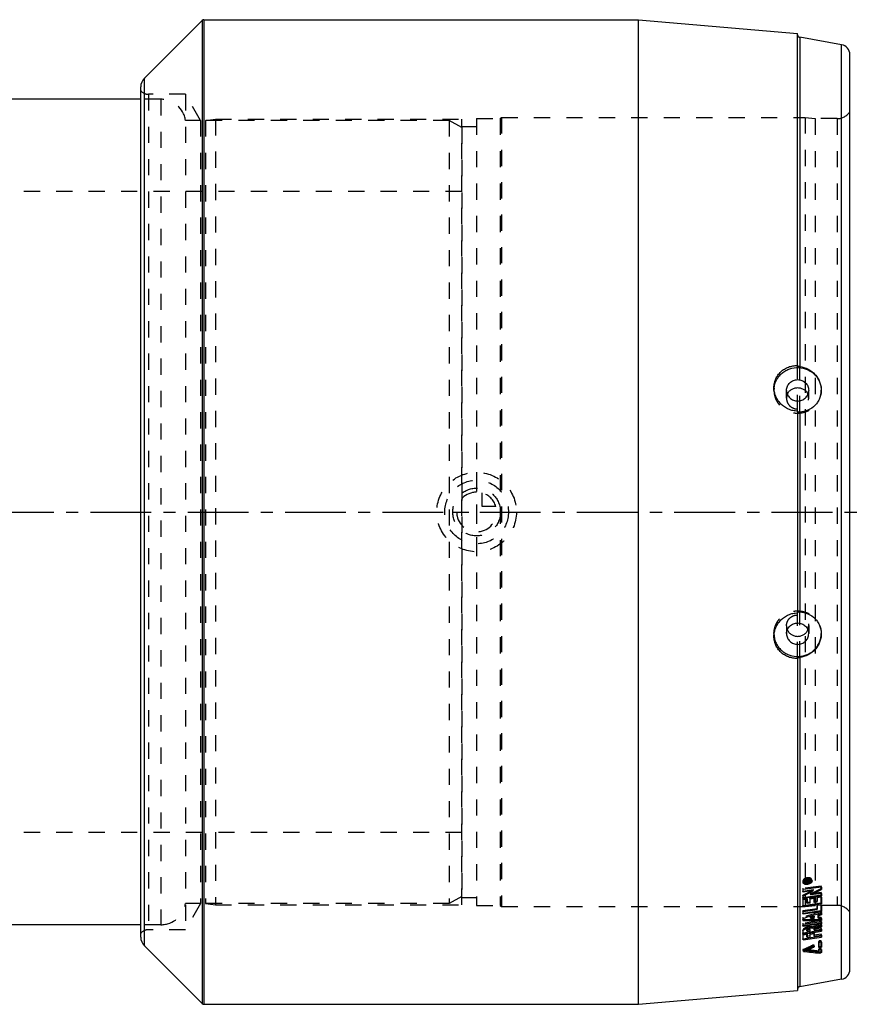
# Model space of a CAD drawing. Header units: millimetres. Extents: x 32 to 968, y 230 to 774.
# Tile 3 of 3: x 629 to 968, y 230 to 626. Entities that reach past the tile are written whole.
import ezdxf

# ---------------------------------------------------------------- set-up
doc = ezdxf.new("R2010")
doc.units = ezdxf.units.MM
doc.header["$LTSCALE"] = 65.185185
doc.linetypes.add('CENTER', pattern=[0.6, 0.375, -0.075, 0.075, -0.075])
doc.linetypes.add('HIDDEN', pattern=[0.2, 0.1, -0.1])
for name, color, linetype in [('FASEN', 7, 'CONTINUOUS'), ('KOERPER', 7, 'CONTINUOUS'), ('KONST.EL_MIT_GEO', 7, 'CONTINUOUS'), ('KURVEN', 7, 'CONTINUOUS'), ('L1', 7, 'CONTINUOUS')]:
    doc.layers.add(name, color=color, linetype=linetype)

msp = doc.modelspace()

# ---------------------------------------------------------------- linework, layer by layer
at = {"layer": 'FASEN', "color": 8, "linetype": 'HIDDEN'}
for p, q in [((807, 583.11), (802, 586)), ((802, 586), (802, 271)), ((807, 583.11), (807, 273.89)), ((807, 273.89), (802, 271))]:
    msp.add_line(p, q, dxfattribs=at)
at = {"layer": 'KOERPER', "color": 7, "linetype": 'Continuous'}
for p, q in [((678, 594.5), (620, 594.5)), ((678, 262.5), (322, 262.5))]:
    msp.add_line(p, q, dxfattribs=at)
at = {"layer": 'KOERPER', "color": 8, "linetype": 'HIDDEN'}
for p, q in [((686.11, 594.5), (678, 594.5)), ((686.11, 262.5), (678, 262.5))]:
    msp.add_line(p, q, dxfattribs=at)
at = {"layer": 'KONST.EL_MIT_GEO', "color": 7, "linetype": 'Continuous'}
for p, q in [((702.71, 626.21), (679.46, 602.96)), ((702.71, 626.21), (702.71, 230.79)), ((703.41, 626.5), (878, 626.5)), ((703.41, 626.5), (703.41, 230.5)), ((878, 626.5), (942, 620.9)), ((878, 230.5), (878, 626.5)), ((942, 487.28), (942, 620.9)), ((959.69, 616.44), (942.83, 619.41)), ((942.83, 619.41), (942.83, 486.99)), ((959.69, 240.56), (959.69, 616.44)), ((963, 244.5), (963, 612.5)), ((679.46, 254.04), (679.46, 602.96)), ((678, 257.57), (678, 599.43)), ((942, 469.06), (942, 387.94)), ((942.83, 468.71), (942.83, 388.29)), ((942, 369.72), (942, 236.1)), ((942.83, 370.01), (942.83, 237.59)), ((951.56, 277.67), (944.17, 276.64)), ((944.52, 279.93), (944.6, 279.54)), ((946.96, 279.72), (945.01, 279.45)), ((945.01, 279.45), (945.01, 279.72)), ((945.07, 279.85), (945.24, 279.88)), ((945.29, 279.67), (945.22, 279.97)), ((945.29, 279.76), (945.24, 279.98)), ((945.29, 279.76), (945.29, 279.67)), ((945.84, 279.74), (945.29, 279.67)), ((945.43, 279.86), (945.39, 280.03)), ((945.71, 280.08), (945.43, 280.04)), ((945.71, 279.9), (945.43, 279.86)), ((945.71, 279.9), (945.67, 280.07)), ((945.84, 279.84), (945.79, 280.08)), ((945.83, 279.96), (946.08, 279.99)), ((945.84, 279.74), (945.84, 279.83)), ((946.03, 280.03), (946.75, 280.23)), ((946.12, 279.78), (946.07, 280.03)), ((946.12, 279.87), (946.09, 280.04)), ((946.31, 279.92), (946.12, 279.87)), ((946.96, 279.9), (946.12, 279.78)), ((946.12, 279.87), (946.12, 279.78)), ((946.96, 280.1), (946.31, 279.92)), ((946.75, 280.23), (946.91, 280.27)), ((946.91, 280.27), (946.96, 280.28)), ((946.96, 280.1), (946.92, 280.28)), ((946.96, 279.72), (946.92, 279.89)), ((946.96, 280.28), (946.96, 280.1)), ((946.96, 279.9), (946.96, 279.72)), ((947.36, 280.16), (947.28, 280.54)), ((951.47, 277.05), (951.47, 277.66)), ((951.56, 277.67), (951.56, 276.66)), ((944.17, 275.62), (944.17, 276.64)), ((944.17, 276.02), (948.32, 276.61)), ((948.4, 276.21), (944.17, 275.62)), ((944.17, 273.45), (951.47, 274.5)), ((951.56, 274.1), (944.17, 273.04)), ((944.17, 273.04), (944.17, 274.03)), ((947.33, 274.48), (947.24, 274.87)), ((951.56, 275.08), (947.33, 274.48)), ((948.4, 276.21), (948.32, 276.61)), ((951.56, 273.61), (949.89, 273.37)), ((949.89, 271.61), (949.89, 273.37)), ((951.56, 276.66), (951.47, 277.05)), ((951.47, 274.5), (951.47, 275.07)), ((951.56, 274.1), (951.47, 274.5)), ((951.47, 271.32), (951.47, 273.6)), ((951.56, 275.08), (951.56, 274.1)), ((951.56, 273.61), (951.56, 270.91)), ((945.85, 272.79), (944.17, 272.55)), ((944.17, 269.83), (944.17, 272.55)), ((944.17, 270.25), (951.47, 271.32)), ((951.56, 270.91), (944.17, 269.83)), ((945.76, 271.42), (945.76, 272.77)), ((945.85, 271.02), (945.76, 271.42)), ((945.85, 272.79), (945.85, 271.02)), ((947.03, 271.19), (945.85, 271.02)), ((948.7, 273.04), (947.03, 272.8)), ((947.03, 271.19), (947.03, 272.8)), ((948.62, 271.84), (948.62, 273.02)), ((948.7, 271.43), (948.62, 271.84)), ((948.7, 273.04), (948.7, 271.43)), ((949.89, 271.61), (948.7, 271.43)), ((951.56, 270.44), (949.89, 270.2)), ((949.89, 268.51), (949.89, 270.2)), ((951.56, 270.91), (951.47, 271.32)), ((951.47, 268.28), (951.47, 270.43)), ((951.56, 270.44), (951.56, 267.86)), ((949.89, 268.51), (944.17, 267.66)), ((944.17, 267.19), (951.47, 268.28)), ((951.56, 267.86), (944.17, 266.75)), ((944.17, 266.75), (944.17, 267.66)), ((947.12, 265.52), (948.62, 266)), ((947.21, 265.09), (947.12, 265.52)), ((948.7, 265.57), (947.21, 265.09)), ((948.7, 265.57), (948.62, 266)), ((948.7, 265.07), (948.7, 265.57)), ((950.29, 266.53), (951.47, 266.91)), ((950.37, 266.11), (950.29, 266.53)), ((950.29, 265.47), (950.29, 266.53)), ((950.37, 265.05), (950.29, 265.47)), ((951.56, 266.49), (950.37, 266.11)), ((950.37, 266.11), (950.37, 265.05)), ((951.56, 267.86), (951.47, 268.28)), ((951.47, 266.91), (951.47, 267.39)), ((951.56, 266.49), (951.47, 266.91)), ((951.56, 267.41), (951.56, 266.49)), ((944.17, 264.23), (944.17, 265.04)), ((951.56, 263.72), (944.17, 262.59)), ((944.17, 262.2), (951.47, 263.33)), ((951.56, 262.9), (944.17, 261.76)), ((944.17, 261.76), (944.17, 262.59)), ((951.47, 264.57), (951.47, 265.03)), ((951.56, 264.14), (951.47, 264.57)), ((951.47, 263.33), (951.47, 263.71)), ((951.56, 262.9), (951.47, 263.33)), ((951.47, 262.04), (951.47, 262.46)), ((951.56, 261.6), (951.47, 262.04)), ((951.56, 265.03), (951.56, 264.14)), ((951.56, 263.72), (951.56, 262.9)), ((951.56, 262.49), (951.56, 261.6)), ((944.17, 259.22), (951.47, 260.36)), ((944.17, 258.77), (951.56, 259.93)), ((944.17, 258.77), (944.17, 259.77)), ((944.17, 258.38), (945.85, 258.65)), ((944.17, 256.38), (944.17, 258.38)), ((944.17, 256.84), (951.47, 258)), ((944.17, 256.38), (951.56, 257.56)), ((945.85, 260.03), (945.76, 260.46)), ((945.76, 260.25), (945.76, 260.46)), ((945.85, 259.81), (945.76, 260.25)), ((945.76, 257.83), (945.76, 258.63)), ((945.85, 257.39), (945.76, 257.83)), ((945.85, 260.03), (945.85, 259.81)), ((945.85, 259.81), (947.03, 260)), ((945.85, 258.65), (945.85, 257.39)), ((945.85, 257.39), (947.03, 257.57)), ((947.03, 260.24), (946.94, 260.67)), ((947.03, 260), (947.03, 260.21)), ((947.03, 258.7), (948.7, 258.97)), ((947.03, 257.57), (947.03, 258.7)), ((948.7, 260.53), (948.62, 260.96)), ((948.62, 260.69), (948.62, 260.96)), ((948.7, 260.26), (948.62, 260.69)), ((948.62, 258.28), (948.62, 258.95)), ((948.7, 257.84), (948.62, 258.28)), ((948.7, 260.26), (951.56, 260.7)), ((948.7, 260.53), (948.7, 260.26)), ((948.7, 258.97), (948.7, 257.84)), ((948.7, 257.84), (951.56, 258.29)), ((951.47, 260.36), (951.47, 260.69)), ((951.56, 259.93), (951.47, 260.36)), ((951.47, 258), (951.47, 258.28)), ((951.56, 257.56), (951.47, 258)), ((951.56, 260.7), (951.56, 259.93)), ((951.56, 258.29), (951.56, 257.56)), ((702.71, 230.79), (679.46, 254.04)), ((948.53, 253.52), (948.47, 253.83)), ((950.58, 253.38), (950.58, 255.32)), ((951.47, 253.99), (951.47, 255.58)), ((951.56, 253.54), (951.47, 253.99)), ((951.56, 255.48), (951.56, 255.49)), ((951.56, 255.48), (951.56, 253.54)), ((944.37, 251.81), (944.32, 252.08)), ((944.61, 252.22), (945.47, 252.12)), ((945.47, 252.14), (945.39, 252.57)), ((950.58, 251.55), (950.58, 252.27)), ((950.58, 251.56), (950.69, 251.55)), ((950.78, 251.1), (950.69, 251.55)), ((951.47, 251.82), (951.47, 252.52)), ((951.56, 251.36), (951.47, 251.82)), ((951.56, 252.43), (951.56, 252.44)), ((951.56, 252.43), (951.56, 251.36)), ((959.69, 240.56), (942.83, 237.59)), ((878, 230.5), (942, 236.1)), ((703.41, 230.5), (878, 230.5))]:
    msp.add_line(p, q, dxfattribs=at)
at = {"layer": 'KONST.EL_MIT_GEO', "color": 8, "linetype": 'HIDDEN'}
for p, q in [((696, 596.5), (681.12, 596.5)), ((681.12, 596.5), (681.12, 260.5)), ((686.11, 594.5), (686.11, 262.5)), ((696, 596.5), (696, 260.5)), ((702.06, 586), (696, 596.5)), ((704, 586), (708, 586.5)), ((708, 586.5), (807, 586.5)), ((708, 586.5), (708, 270.5)), ((807, 270.5), (807, 586.5)), ((813, 586.7), (822.5, 586.7)), ((813, 586.7), (813, 270.3)), ((822.5, 586.7), (823, 587.2)), ((822.5, 586.7), (822.5, 270.3)), ((823, 587.2), (945, 587.2)), ((823, 587.2), (823, 269.8)), ((945, 587.2), (949, 586.7)), ((945, 587.2), (945, 269.8)), ((957.92, 586.7), (949, 586.7)), ((949, 586.7), (949, 270.3)), ((957.92, 586.7), (957.92, 270.3)), ((702.06, 586), (696, 586)), ((702.06, 586), (702.06, 271)), ((802, 586), (704, 586)), ((704, 586), (704, 271)), ((807, 583.5), (813, 583.5)), ((807, 557.4), (592, 557.4)), ((942, 469.06), (942, 487.28)), ((942.83, 468.71), (942.83, 486.99)), ((932.5, 477.43), (932.5, 478.51)), ((937.55, 474.22), (937.55, 477.43)), ((946.45, 474.22), (946.45, 477.43)), ((951.5, 477.43), (951.5, 477.52)), ((942.83, 370.01), (942.83, 388.29)), ((942, 369.72), (942, 387.94)), ((937.55, 382.78), (937.55, 379.57)), ((946.45, 382.78), (946.45, 379.57)), ((932.5, 379.57), (932.5, 378.49)), ((951.5, 379.57), (951.5, 379.48)), ((807, 299.6), (193, 299.6)), ((951.47, 278.06), (944.09, 277.03)), ((944.1, 279.83), (944.19, 279.45)), ((945.01, 279.72), (944.92, 280.1)), ((944.92, 280.1), (944.92, 279.83)), ((944.92, 279.83), (945.07, 279.85)), ((945.01, 279.45), (944.92, 279.83)), ((945.24, 279.98), (945.2, 280.14)), ((945.2, 280.05), (945.2, 280.14)), ((945.76, 280.12), (945.2, 280.05)), ((945.22, 279.97), (945.2, 280.05)), ((945.24, 279.88), (945.83, 279.96)), ((945.62, 280.46), (945.34, 280.42)), ((945.43, 280.04), (945.34, 280.42)), ((945.34, 280.24), (945.62, 280.28)), ((945.39, 280.03), (945.34, 280.24)), ((945.71, 280.08), (945.62, 280.46)), ((945.67, 280.07), (945.62, 280.28)), ((945.79, 280.08), (945.76, 280.22)), ((945.76, 280.21), (945.76, 280.12)), ((945.84, 279.74), (945.76, 280.12)), ((945.84, 279.83), (945.84, 279.84)), ((946.87, 280.66), (945.94, 280.41)), ((946.03, 280.03), (945.94, 280.41)), ((946.04, 280.25), (946.87, 280.48)), ((946.87, 280.28), (946.04, 280.16)), ((946.09, 280.04), (946.04, 280.25)), ((946.04, 280.16), (946.04, 280.25)), ((946.07, 280.03), (946.04, 280.16)), ((946.08, 279.99), (946.87, 280.1)), ((946.96, 280.28), (946.87, 280.66)), ((946.87, 280.48), (946.87, 280.66)), ((946.92, 280.28), (946.87, 280.48)), ((946.96, 279.9), (946.87, 280.28)), ((946.87, 280.1), (946.87, 280.28)), ((946.92, 279.89), (946.87, 280.1)), ((947.78, 280.25), (947.69, 280.63)), ((951.56, 277.67), (951.47, 278.06)), ((951.47, 277.66), (951.47, 278.06)), ((807, 273.5), (813, 273.5)), ((944.17, 276.64), (944.09, 277.03)), ((944.09, 277.03), (944.09, 276.01)), ((944.09, 276.01), (944.17, 276.02)), ((944.17, 275.62), (944.09, 276.01)), ((944.17, 274.03), (944.09, 274.42)), ((944.09, 274.42), (944.09, 273.44)), ((944.09, 273.44), (944.17, 273.45)), ((944.17, 273.04), (944.09, 273.44)), ((948.62, 273.44), (946.94, 273.2)), ((951.47, 275.48), (947.24, 274.87)), ((948.7, 273.04), (948.62, 273.44)), ((948.62, 273.02), (948.62, 273.44)), ((951.47, 274.01), (949.8, 273.77)), ((949.89, 273.37), (949.8, 273.77)), ((949.8, 273.77), (949.8, 272.01)), ((951.56, 275.08), (951.47, 275.48)), ((951.47, 275.07), (951.47, 275.48)), ((951.56, 273.61), (951.47, 274.01)), ((951.47, 273.6), (951.47, 274.01)), ((702.06, 271), (696, 271)), ((702.06, 271), (696, 260.5)), ((802, 271), (704, 271)), ((704, 271), (708, 270.5)), ((708, 270.5), (807, 270.5)), ((813, 270.3), (822.5, 270.3)), ((822.5, 270.3), (823, 269.8)), ((823, 269.8), (945, 269.8)), ((945.76, 273.19), (944.09, 272.95)), ((944.17, 272.55), (944.09, 272.95)), ((944.09, 272.95), (944.09, 270.23)), ((944.09, 270.23), (944.17, 270.25)), ((944.17, 269.83), (944.09, 270.23)), ((945, 269.8), (949, 270.3)), ((945.85, 272.79), (945.76, 273.19)), ((945.76, 272.77), (945.76, 273.19)), ((946.94, 271.6), (945.76, 271.42)), ((947.03, 272.8), (946.94, 273.2)), ((946.94, 273.2), (946.94, 271.6)), ((947.03, 271.19), (946.94, 271.6)), ((949.8, 272.01), (948.62, 271.84)), ((957.92, 270.3), (949, 270.3)), ((949.89, 271.61), (949.8, 272.01)), ((951.47, 270.85), (949.8, 270.61)), ((949.89, 270.2), (949.8, 270.61)), ((949.8, 270.61), (949.8, 268.93)), ((951.56, 270.44), (951.47, 270.85)), ((951.47, 270.43), (951.47, 270.85)), ((949.8, 268.93), (944.09, 268.08)), ((944.17, 267.66), (944.09, 268.08)), ((944.09, 268.08), (944.09, 267.17)), ((944.09, 267.17), (944.17, 267.19)), ((944.17, 266.75), (944.09, 267.17)), ((944.17, 265.04), (944.09, 265.46)), ((944.09, 265.46), (944.09, 264.66)), ((948.62, 266), (948.62, 265.49)), ((948.7, 265.07), (948.62, 265.49)), ((949.89, 268.51), (949.8, 268.93)), ((951.56, 267.41), (951.47, 267.83)), ((951.47, 267.39), (951.47, 267.83)), ((951.56, 265.03), (951.47, 265.45)), ((951.47, 265.03), (951.47, 265.45)), ((944.17, 264.23), (944.09, 264.66)), ((944.09, 264.66), (944.17, 264.66)), ((951.47, 264.15), (944.09, 263.02)), ((944.17, 262.59), (944.09, 263.02)), ((944.09, 263.02), (944.09, 262.19)), ((944.09, 262.19), (944.17, 262.2)), ((944.17, 261.76), (944.09, 262.19)), ((948.01, 261.14), (947.92, 261.57)), ((951.56, 263.72), (951.47, 264.15)), ((951.47, 263.71), (951.47, 264.15)), ((951.56, 262.49), (951.47, 262.92)), ((951.47, 262.46), (951.47, 262.92)), ((696, 260.5), (681.12, 260.5)), ((944.17, 259.77), (944.09, 260.2)), ((944.09, 260.2), (944.09, 259.21)), ((944.09, 259.21), (944.17, 259.22)), ((944.17, 258.77), (944.09, 259.21)), ((945.76, 259.08), (944.09, 258.82)), ((944.17, 258.38), (944.09, 258.82)), ((944.09, 258.82), (944.09, 256.83)), ((946.94, 260.43), (945.76, 260.25)), ((945.85, 258.65), (945.76, 259.08)), ((945.76, 258.63), (945.76, 259.08)), ((946.94, 258.02), (945.76, 257.83)), ((946.94, 260.65), (946.94, 260.43)), ((947.03, 260), (946.94, 260.43)), ((948.62, 259.41), (946.94, 259.14)), ((947.03, 258.7), (946.94, 259.14)), ((946.94, 259.14), (946.94, 258.02)), ((947.03, 257.57), (946.94, 258.02)), ((947.03, 260.21), (947.03, 260.24)), ((951.47, 261.14), (948.62, 260.69)), ((948.7, 258.97), (948.62, 259.41)), ((948.62, 258.95), (948.62, 259.41)), ((951.47, 258.73), (948.62, 258.28)), ((951.56, 260.7), (951.47, 261.14)), ((951.47, 260.69), (951.47, 261.14)), ((951.56, 258.29), (951.47, 258.73)), ((951.47, 258.28), (951.47, 258.73)), ((944.09, 256.83), (944.17, 256.84)), ((944.17, 256.38), (944.09, 256.83)), ((947.76, 253.66), (948.1, 253.82)), ((947.94, 253.74), (947.86, 254.19)), ((948.1, 253.82), (948.44, 253.97)), ((948.47, 253.83), (948.44, 253.97)), ((948.72, 253.72), (948.64, 254.17)), ((950.58, 255.32), (950.5, 255.77)), ((950.5, 255.77), (950.5, 253.83)), ((950.5, 253.83), (950.58, 253.37)), ((951.56, 255.49), (951.47, 255.94)), ((951.47, 255.58), (951.47, 255.93)), ((944.09, 252.37), (944.17, 251.91)), ((944.37, 252.11), (944.29, 252.56)), ((944.32, 252.08), (944.29, 252.26)), ((944.29, 252.26), (944.39, 252.25)), ((944.39, 252.25), (944.61, 252.22)), ((945.39, 252.57), (945.38, 252.59)), ((950.58, 252.27), (950.5, 252.72)), ((950.5, 252.72), (950.5, 252.01)), ((950.58, 251.55), (950.5, 252.01)), ((951.56, 252.44), (951.47, 252.89)), ((951.47, 252.52), (951.47, 252.88))]:
    msp.add_line(p, q, dxfattribs=at)
at = {"layer": 'KONST.EL_MIT_GEO', "color": 7, "linetype": 'Continuous'}
for centre, radius, start, end in [((703.41, 625.5), 1, 90, 135), ((943, 620.4), 1, 180, 260), ((959, 612.5), 4, 0, 80), ((683, 599.43), 5, 135, 180), ((941.37, 477.43), 8.87, 174.3542, 176.5105), ((941.37, 379.57), 8.87, 183.4895, 185.6458), ((945.51, 279.43), 0.617, 116.0362, 121.103), ((945.52, 279.41), 0.64, 102.6851, 116.0711), ((945.51, 279.44), 0.604, 98.8062, 102.6418), ((945.51, 279.46), 0.587, 97.8294, 98.7933), ((945.69, 281.1), 2.15, 269.5812, 277.9142), ((945.8, 279.83), 0.0476, 359.9848, 12.7263), ((946.36, 278.27), 2.77, 95.1339, 97.7818), ((945.68, 281.18), 2.23, 277.9009, 281.2565), ((297.82, 1528.83), 1411.49, 297.25305, 297.44637), ((296.43, 1543.67), 1425.98, 297.15482, 297.34601), ((295.11, 1543.31), 1426.65, 297.20464, 297.39583), ((963.3, 1520.83), 1256.31, 269.12781, 269.46073), ((963.87, 1516.65), 1252.57, 269.09877, 269.43666), ((683, 257.57), 5, 180, 225), ((946.91, 260.21), 0.125, 359.9994, 11.2449), ((703.77, 789.88), 589.56, 294.20247, 294.52873), ((700.06, 793.67), 594.12, 294.40765, 294.66019), ((951.48, 255.48), 0.0775, 359.9906, 10.8963), ((703.55, 785.98), 585.67, 294.27954, 294.40735), ((981.44, 556.63), 307.07, 263.0667, 264.2696), ((982.98, 557.28), 307.44, 262.9912, 263.9503), ((981.35, 558.34), 308.32, 263.3173, 263.9515), ((950.65, 253.38), 0.0687, 179.9847, 190.773), ((951.5, 252.43), 0.0635, 359.9849, 10.7099), ((959, 244.5), 4, 280, 360), ((943, 236.6), 1, 100, 180), ((703.41, 231.5), 1, 225, 270)]:
    msp.add_arc(centre, radius, start, end, dxfattribs=at)
at = {"layer": 'KONST.EL_MIT_GEO', "color": 8, "linetype": 'HIDDEN'}
for centre, radius, start, end in [((681.12, 600.5), 4, 218.6822, 270), ((686.11, 584.5), 10, 8.6269, 90), ((957.92, 592.7), 6, 270, 327.769), ((941.37, 477.43), 8.87, 176.511, 179.9995), ((941.73, 474.22), 4.18, 157.363, 179.9622), ((942.27, 474.22), 4.18, 0.0378, 22.637), ((942.64, 477.43), 8.86, 0, 0.5436), ((941.73, 382.78), 4.18, 180.0378, 202.637), ((942.27, 382.78), 4.18, 337.363, 359.9622), ((941.37, 379.57), 8.87, 180.0005, 183.489), ((942.64, 379.57), 8.86, 359.4564, 360), ((944.83, 280.01), 0.751, 206.8249, 208.7535), ((945.71, 280.21), 0.0473, 359.9794, 12.7264), ((946.2, 278.95), 2.19, 97.8094, 101.2258), ((945.51, 281.91), 2.84, 275.3224, 277.9014), ((946.19, 279.02), 2.12, 89.3486, 97.8201), ((947.03, 280.48), 0.682, 358.3446, 12.6995), ((947.01, 280.48), 0.703, 356.3248, 358.3176), ((289.9, 1547.07), 1430.94, 297.20462, 297.39524), ((686.11, 272.5), 10, 270, 351.3731), ((957.92, 264.3), 6, 32.231, 90), ((681.12, 256.5), 4, 90, 141.3178), ((946.82, 260.65), 0.124, 0.0012, 11.2449), ((699.39, 796.06), 596.12, 294.25644, 294.63361), ((703.67, 790.97), 590.15, 294.17784, 294.43118), ((950.57, 253.83), 0.0684, 179.9924, 190.7731), ((951.4, 255.93), 0.0772, 359.9964, 10.8963), ((982.89, 559), 308.7, 263.0209, 263.9761), ((981.35, 558.34), 308.32, 263.9515, 264.2737), ((951.41, 252.88), 0.0633, 359.9938, 10.71)]:
    msp.add_arc(centre, radius, start, end, dxfattribs=at)
at = {"layer": 'KONST.EL_MIT_GEO', "color": 7, "linetype": 'Continuous'}
for points, knots in [([(932.5, 478.51), (932.5, 479.11), (932.62, 480.31), (933.17, 482.03), (934.06, 483.6), (935.25, 484.96), (936.7, 486.06), (938.35, 486.86), (940.14, 487.34), (941.38, 487.43), (942, 487.41)], [0, 0, 0, 0, 0.123996, 0.247445, 0.370819, 0.494619, 0.619279, 0.745067, 0.872032, 1, 1, 1, 1]), ([(942.83, 486.99), (942.72, 487.01), (942.52, 487.04), (942.29, 487.09), (942.14, 487.15), (942.05, 487.19), (942, 487.25), (942, 487.28)], [0, 0, 0, 0, 0.365355, 0.66914, 0.78778, 0.881343, 1, 1, 1, 1]), ([(932.54, 478.3), (932.6, 478.88), (932.83, 480.03), (933.5, 481.66), (934.48, 483.13), (935.73, 484.4), (937.2, 485.42), (939.39, 486.39), (942.42, 486.82), (945.39, 486.14), (947.49, 484.99), (948.87, 483.85), (950, 482.49), (950.84, 480.94), (951.37, 479.26), (951.49, 478.1), (951.5, 477.52)], [0, 0, 0, 0, 0.06152, 0.123264, 0.185343, 0.247822, 0.310704, 0.373939, 0.500493, 0.626912, 0.689996, 0.752699, 0.814992, 0.876909, 0.938535, 1, 1, 1, 1]), ([(942.83, 486.99), (943.99, 486.84), (946.28, 486.13), (948.66, 484.33), (950.1, 482.46), (950.9, 480.9), (951.39, 479.24), (951.5, 478.09), (951.5, 477.52)], [0, 0, 0, 0, 0.251352, 0.503301, 0.628923, 0.753614, 0.877285, 1, 1, 1, 1]), ([(937.55, 477.43), (937.55, 477.99), (937.73, 478.85), (938.28, 479.84), (939.02, 480.71), (940.26, 481.51), (942, 481.84), (943.74, 481.51), (944.98, 480.71), (945.72, 479.84), (946.27, 478.85), (946.45, 477.99), (946.45, 477.43)], [0, 0, 0, 0, 0.122841, 0.184964, 0.247481, 0.373162, 0.5, 0.626838, 0.752519, 0.815036, 0.877159, 1, 1, 1, 1]), ([(942, 469.06), (941.38, 469.07), (940.13, 469.22), (938.35, 469.79), (936.7, 470.69), (935.25, 471.88), (934.06, 473.31), (933.17, 474.94), (932.62, 476.69), (932.5, 477.91), (932.5, 478.51)], [0, 0, 0, 0, 0.126008, 0.252247, 0.378461, 0.504367, 0.629674, 0.754133, 0.877581, 1, 1, 1, 1]), ([(937.55, 477.43), (937.55, 476.87), (937.73, 476.02), (938.28, 475.03), (939.02, 474.15), (940.26, 473.35), (942, 473.02), (943.74, 473.35), (944.98, 474.15), (945.72, 475.03), (946.27, 476.02), (946.45, 476.87), (946.45, 477.43)], [0, 0, 0, 0, 0.122841, 0.184964, 0.247481, 0.373162, 0.5, 0.626838, 0.752519, 0.815036, 0.877159, 1, 1, 1, 1]), ([(937.87, 475.83), (938.04, 476.22), (938.49, 476.97), (939.48, 477.84), (940.68, 478.39), (942, 478.58), (943.32, 478.39), (944.52, 477.84), (945.51, 476.97), (945.96, 476.22), (946.13, 475.83)], [0, 0, 0, 0, 0.123316, 0.24787, 0.373586, 0.5, 0.626414, 0.75213, 0.876684, 1, 1, 1, 1]), ([(951.5, 477.52), (951.5, 476.95), (951.39, 475.81), (950.9, 474.18), (950.1, 472.67), (948.67, 470.9), (946.25, 469.26), (943.97, 468.76), (942.83, 468.71)], [0, 0, 0, 0, 0.125057, 0.249602, 0.37395, 0.498416, 0.747634, 1, 1, 1, 1]), ([(942, 468.93), (942, 468.89), (942.05, 468.84), (942.14, 468.8), (942.29, 468.75), (942.52, 468.71), (942.72, 468.71), (942.83, 468.71)], [0, 0, 0, 0, 0.119725, 0.213608, 0.332205, 0.634884, 1, 1, 1, 1]), ([(942.83, 388.29), (942.72, 388.29), (942.52, 388.29), (942.29, 388.25), (942.14, 388.2), (942.05, 388.16), (942, 388.11), (942, 388.07)], [0, 0, 0, 0, 0.365116, 0.667795, 0.786392, 0.880275, 1, 1, 1, 1]), ([(942.83, 388.29), (943.97, 388.24), (946.25, 387.74), (948.67, 386.1), (950.1, 384.33), (950.9, 382.82), (951.39, 381.19), (951.5, 380.05), (951.5, 379.48)], [0, 0, 0, 0, 0.252366, 0.501584, 0.62605, 0.750398, 0.874943, 1, 1, 1, 1]), ([(932.5, 378.49), (932.5, 379.09), (932.62, 380.31), (933.17, 382.06), (934.06, 383.69), (935.25, 385.12), (936.7, 386.31), (938.35, 387.21), (940.13, 387.78), (941.38, 387.93), (942, 387.94)], [0, 0, 0, 0, 0.122419, 0.245867, 0.370326, 0.495633, 0.621539, 0.747753, 0.873992, 1, 1, 1, 1]), ([(937.55, 379.57), (937.55, 380.13), (937.73, 380.98), (938.28, 381.97), (939.02, 382.85), (940.26, 383.65), (942, 383.98), (943.74, 383.65), (944.98, 382.85), (945.72, 381.97), (946.27, 380.98), (946.45, 380.13), (946.45, 379.57)], [0, 0, 0, 0, 0.122841, 0.184964, 0.247481, 0.373162, 0.5, 0.626838, 0.752519, 0.815036, 0.877159, 1, 1, 1, 1]), ([(937.87, 381.17), (938.04, 380.78), (938.49, 380.03), (939.48, 379.16), (940.68, 378.61), (942, 378.42), (943.32, 378.61), (944.52, 379.16), (945.51, 380.03), (945.96, 380.78), (946.13, 381.17)], [0, 0, 0, 0, 0.123316, 0.24787, 0.373586, 0.5, 0.626414, 0.75213, 0.876684, 1, 1, 1, 1]), ([(942, 369.59), (941.38, 369.57), (940.14, 369.66), (938.35, 370.14), (936.7, 370.94), (935.25, 372.04), (934.06, 373.4), (933.17, 374.97), (932.62, 376.69), (932.5, 377.89), (932.5, 378.49)], [0, 0, 0, 0, 0.127968, 0.254933, 0.380721, 0.505381, 0.629181, 0.752555, 0.876004, 1, 1, 1, 1]), ([(932.54, 378.7), (932.6, 378.12), (932.83, 376.97), (933.5, 375.34), (934.48, 373.87), (935.73, 372.6), (937.2, 371.58), (939.39, 370.61), (942.42, 370.18), (945.39, 370.86), (947.49, 372.01), (948.87, 373.15), (950, 374.51), (950.84, 376.06), (951.37, 377.74), (951.49, 378.9), (951.5, 379.48)], [0, 0, 0, 0, 0.06152, 0.123264, 0.185343, 0.247822, 0.310704, 0.373939, 0.500493, 0.626912, 0.689996, 0.752699, 0.814992, 0.876909, 0.938535, 1, 1, 1, 1]), ([(937.55, 379.57), (937.55, 379.01), (937.73, 378.15), (938.28, 377.16), (939.02, 376.29), (940.26, 375.49), (942, 375.16), (943.74, 375.49), (944.98, 376.29), (945.72, 377.16), (946.27, 378.15), (946.45, 379.01), (946.45, 379.57)], [0, 0, 0, 0, 0.122841, 0.184964, 0.247481, 0.373162, 0.5, 0.626838, 0.752519, 0.815036, 0.877159, 1, 1, 1, 1]), ([(951.5, 379.48), (951.5, 378.91), (951.39, 377.76), (950.9, 376.1), (950.1, 374.54), (948.66, 372.67), (946.28, 370.87), (943.99, 370.16), (942.83, 370.01)], [0, 0, 0, 0, 0.122715, 0.246386, 0.371077, 0.496699, 0.748648, 1, 1, 1, 1]), ([(942, 369.72), (942, 369.75), (942.05, 369.81), (942.14, 369.85), (942.29, 369.91), (942.52, 369.96), (942.72, 369.99), (942.83, 370.01)], [0, 0, 0, 0, 0.118657, 0.21222, 0.33086, 0.634645, 1, 1, 1, 1]), ([(944.19, 279.45), (944.17, 279.53), (944.16, 279.7), (944.24, 279.96), (944.4, 280.21), (944.71, 280.53), (945.24, 280.84), (945.73, 280.97), (945.98, 281.01)], [0, 0, 0, 0, 0.093058, 0.192994, 0.303556, 0.426076, 0.702462, 1, 1, 1, 1]), ([(944.17, 279.65), (944.19, 279.62), (944.25, 279.52), (944.33, 279.44), (944.4, 279.38)], [0, 0, 0, 0, 0.240322, 1, 1, 1, 1]), ([(945.98, 278.71), (945.77, 278.68), (945.37, 278.67), (944.81, 278.79), (944.38, 279.05), (944.22, 279.32), (944.19, 279.45)], [0, 0, 0, 0, 0.302896, 0.574792, 0.803409, 1, 1, 1, 1]), ([(944.4, 279.38), (944.44, 279.36), (944.59, 279.25), (944.77, 279.18), (944.91, 279.14)], [0, 0, 0, 0, 0.231745, 1, 1, 1, 1]), ([(944.65, 280.45), (944.59, 280.37), (944.51, 280.2), (944.5, 280.01), (944.52, 279.93)], [0, 0, 0, 0, 0.52967, 1, 1, 1, 1]), ([(945.98, 280.74), (945.79, 280.71), (945.41, 280.61), (945, 280.37), (944.76, 280.12), (944.65, 279.93), (944.58, 279.74), (944.59, 279.61), (944.6, 279.54)], [0, 0, 0, 0, 0.297606, 0.573978, 0.696464, 0.80699, 0.906912, 1, 1, 1, 1]), ([(944.6, 279.54), (944.62, 279.46), (944.71, 279.28), (944.96, 279.09), (945.29, 278.98), (945.54, 278.95), (945.67, 278.95)], [0, 0, 0, 0, 0.203883, 0.432646, 0.699388, 1, 1, 1, 1]), ([(945.01, 279.72), (945.01, 279.73), (945.02, 279.8), (945.07, 279.86), (945.1, 279.89)], [0, 0, 0, 0, 0.222732, 1, 1, 1, 1]), ([(945.43, 279.86), (945.39, 279.86), (945.33, 279.84), (945.29, 279.78), (945.29, 279.76)], [0, 0, 0, 0, 0.56896, 1, 1, 1, 1]), ([(945.71, 280.08), (945.74, 280.08), (945.85, 280.09), (945.96, 280.07), (946.03, 280.03)], [0, 0, 0, 0, 0.277283, 1, 1, 1, 1]), ([(945.84, 279.84), (945.84, 279.85), (945.82, 279.89), (945.78, 279.9), (945.75, 279.9)], [0, 0, 0, 0, 0.212893, 1, 1, 1, 1]), ([(947.36, 280.16), (947.34, 280.26), (947.22, 280.47), (946.89, 280.68), (946.46, 280.77), (946.15, 280.76), (945.98, 280.74)], [0, 0, 0, 0, 0.197111, 0.426423, 0.698092, 1, 1, 1, 1]), ([(947.78, 280.25), (947.8, 280.17), (947.8, 280), (947.73, 279.75), (947.57, 279.5), (947.26, 279.18), (946.73, 278.88), (946.24, 278.75), (945.98, 278.71)], [0, 0, 0, 0, 0.09332, 0.193134, 0.303388, 0.425605, 0.701875, 1, 1, 1, 1]), ([(946.11, 281.02), (946.31, 281.04), (946.69, 281.03), (947.21, 280.9), (947.6, 280.64), (947.75, 280.38), (947.78, 280.25)], [0, 0, 0, 0, 0.301547, 0.571707, 0.800866, 1, 1, 1, 1]), ([(946.11, 278.99), (946.3, 279.03), (946.64, 279.14), (947.01, 279.38), (947.23, 279.61), (947.33, 279.79), (947.38, 279.98), (947.38, 280.1), (947.36, 280.16)], [0, 0, 0, 0, 0.299885, 0.574212, 0.69552, 0.805499, 0.905738, 1, 1, 1, 1]), ([(947.28, 280.54), (947.26, 280.63), (947.17, 280.8), (947.02, 280.91), (946.94, 280.96)], [0, 0, 0, 0, 0.471613, 1, 1, 1, 1]), ([(947.25, 279.66), (947.32, 279.71), (947.53, 279.93), (947.7, 280.22), (947.71, 280.44)], [0, 0, 0, 0, 0.284622, 1, 1, 1, 1]), ([(944.17, 259.77), (944.17, 260.02), (944.48, 260.41), (945, 260.75), (945.56, 261), (946.19, 261.17), (946.83, 261.26), (947.45, 261.26), (947.84, 261.19), (948.01, 261.14)], [0, 0, 0, 0, 0.171087, 0.292589, 0.432625, 0.583119, 0.73417, 0.87588, 1, 1, 1, 1]), ([(946.94, 260.67), (946.92, 260.76), (946.79, 260.82), (946.65, 260.84), (946.51, 260.85), (946.26, 260.83), (945.99, 260.74), (945.81, 260.59), (945.76, 260.5), (945.76, 260.46)], [0, 0, 0, 0, 0.18294, 0.250984, 0.325603, 0.486594, 0.795243, 0.913312, 1, 1, 1, 1]), ([(946.99, 260.3), (946.97, 260.34), (946.88, 260.39), (946.65, 260.43), (946.34, 260.4), (946.04, 260.28), (945.88, 260.15), (945.85, 260.06), (945.85, 260.03)], [0, 0, 0, 0, 0.093791, 0.21796, 0.521363, 0.808942, 0.918005, 1, 1, 1, 1]), ([(947.94, 253.74), (948.02, 253.77), (948.18, 253.82), (948.39, 253.84), (948.54, 253.83), (948.65, 253.81), (948.71, 253.76), (948.72, 253.72)], [0, 0, 0, 0, 0.30373, 0.610965, 0.746, 0.857389, 1, 1, 1, 1]), ([(948.72, 253.72), (948.73, 253.69), (948.69, 253.62), (948.61, 253.57), (948.56, 253.54), (948.53, 253.52)], [0, 0, 0, 0, 0.376712, 0.658339, 1, 1, 1, 1]), ([(950.58, 255.32), (950.58, 255.35), (950.63, 255.42), (950.78, 255.53), (951, 255.6), (951.23, 255.62), (951.4, 255.61), (951.55, 255.56), (951.56, 255.49)], [0, 0, 0, 0, 0.080472, 0.197229, 0.513303, 0.679027, 0.824479, 1, 1, 1, 1]), ([(950.58, 253.74), (950.62, 253.72), (950.7, 253.71), (950.88, 253.7), (951.12, 253.74), (951.33, 253.82), (951.44, 253.91), (951.47, 253.97), (951.47, 253.99)], [0, 0, 0, 0, 0.11143, 0.25001, 0.56082, 0.833222, 0.930932, 1, 1, 1, 1]), ([(951.56, 253.54), (951.56, 253.51), (951.51, 253.44), (951.41, 253.38), (951.26, 253.31), (951.09, 253.27), (950.91, 253.25), (950.74, 253.26), (950.6, 253.3), (950.58, 253.37)], [0, 0, 0, 0, 0.077737, 0.193762, 0.343884, 0.513787, 0.681362, 0.827917, 1, 1, 1, 1]), ([(944.17, 251.91), (944.17, 251.95), (944.21, 252.01), (944.29, 252.07), (944.34, 252.1), (944.37, 252.11)], [0, 0, 0, 0, 0.374721, 0.656543, 1, 1, 1, 1]), ([(944.37, 251.81), (944.32, 251.81), (944.25, 251.83), (944.18, 251.88), (944.17, 251.91)], [0, 0, 0, 0, 0.612433, 1, 1, 1, 1]), ([(950.58, 252.27), (950.58, 252.3), (950.63, 252.36), (950.73, 252.43), (950.88, 252.49), (951.05, 252.53), (951.23, 252.55), (951.38, 252.54), (951.5, 252.52), (951.55, 252.47), (951.56, 252.44)], [0, 0, 0, 0, 0.075667, 0.190616, 0.340262, 0.509997, 0.677452, 0.823732, 0.930765, 1, 1, 1, 1]), ([(950.69, 251.55), (950.78, 251.54), (950.95, 251.55), (951.19, 251.61), (951.36, 251.68), (951.45, 251.76), (951.47, 251.8), (951.47, 251.82)], [0, 0, 0, 0, 0.287412, 0.596835, 0.848484, 0.936989, 1, 1, 1, 1]), ([(951.56, 251.36), (951.56, 251.34), (951.54, 251.3), (951.45, 251.23), (951.27, 251.15), (951.03, 251.1), (950.86, 251.09), (950.78, 251.1)], [0, 0, 0, 0, 0.062974, 0.151369, 0.402855, 0.712461, 1, 1, 1, 1])]:
    msp.add_open_spline(points, degree=3, knots=knots, dxfattribs=at)
at = {"layer": 'KONST.EL_MIT_GEO', "color": 8, "linetype": 'HIDDEN'}
for points, knots in [([(932.5, 477.43), (932.5, 476.83), (932.62, 475.63), (933.17, 473.89), (934.05, 472.3), (935.24, 470.9), (936.69, 469.75), (938.89, 468.61), (942, 468.02), (945.11, 468.61), (947.31, 469.75), (948.76, 470.9), (949.95, 472.3), (950.83, 473.89), (951.38, 475.63), (951.5, 476.83), (951.5, 477.43)], [0, 0, 0, 0, 0.061504, 0.123172, 0.185143, 0.247508, 0.310296, 0.373472, 0.5, 0.626528, 0.689704, 0.752492, 0.814857, 0.876828, 0.938496, 1, 1, 1, 1]), ([(937.55, 474.22), (937.55, 473.66), (937.73, 472.81), (938.28, 471.82), (939.02, 470.94), (940.26, 470.14), (942, 469.81), (943.74, 470.14), (944.98, 470.94), (945.72, 471.82), (946.27, 472.81), (946.45, 473.66), (946.45, 474.22)], [0, 0, 0, 0, 0.122841, 0.184964, 0.247481, 0.373162, 0.5, 0.626838, 0.752519, 0.815036, 0.877159, 1, 1, 1, 1]), ([(932.5, 379.57), (932.5, 380.17), (932.62, 381.37), (933.17, 383.11), (934.05, 384.7), (935.24, 386.1), (936.69, 387.25), (938.89, 388.39), (942, 388.98), (945.11, 388.39), (947.31, 387.25), (948.76, 386.1), (949.95, 384.7), (950.83, 383.11), (951.38, 381.37), (951.5, 380.17), (951.5, 379.57)], [0, 0, 0, 0, 0.061504, 0.123172, 0.185143, 0.247508, 0.310296, 0.373472, 0.5, 0.626528, 0.689704, 0.752492, 0.814857, 0.876828, 0.938496, 1, 1, 1, 1]), ([(937.55, 382.78), (937.55, 383.34), (937.73, 384.19), (938.28, 385.18), (939.02, 386.06), (940.26, 386.86), (942, 387.19), (943.74, 386.86), (944.98, 386.06), (945.72, 385.18), (946.27, 384.19), (946.45, 383.34), (946.45, 382.78)], [0, 0, 0, 0, 0.122841, 0.184964, 0.247481, 0.373162, 0.5, 0.626838, 0.752519, 0.815036, 0.877159, 1, 1, 1, 1]), ([(945.9, 281.39), (945.64, 281.35), (945.16, 281.22), (944.62, 280.91), (944.31, 280.59), (944.16, 280.34), (944.08, 280.08), (944.08, 279.91), (944.1, 279.83)], [0, 0, 0, 0, 0.297468, 0.573919, 0.696498, 0.80709, 0.907006, 1, 1, 1, 1]), ([(947.69, 280.63), (947.66, 280.77), (947.5, 281.04), (947.07, 281.3), (946.51, 281.42), (946.11, 281.41), (945.9, 281.39)], [0, 0, 0, 0, 0.197079, 0.426544, 0.698255, 1, 1, 1, 1]), ([(944.52, 279.93), (944.54, 279.82), (944.66, 279.61), (945, 279.42), (945.42, 279.33), (945.74, 279.33), (945.9, 279.36)], [0, 0, 0, 0, 0.196559, 0.425334, 0.697273, 1, 1, 1, 1]), ([(945.77, 281.1), (945.54, 281.05), (945.12, 280.9), (944.76, 280.62), (944.65, 280.45)], [0, 0, 0, 0, 0.535923, 1, 1, 1, 1]), ([(944.91, 279.14), (944.98, 279.12), (945.26, 279.06), (945.55, 279.06), (945.77, 279.08)], [0, 0, 0, 0, 0.236443, 1, 1, 1, 1]), ([(945.34, 280.42), (945.29, 280.41), (945.18, 280.38), (945.02, 280.29), (944.92, 280.18), (944.92, 280.1)], [0, 0, 0, 0, 0.294445, 0.570871, 1, 1, 1, 1]), ([(945.34, 280.24), (945.31, 280.24), (945.25, 280.22), (945.2, 280.16), (945.2, 280.14)], [0, 0, 0, 0, 0.568971, 1, 1, 1, 1]), ([(945.94, 280.41), (945.92, 280.42), (945.82, 280.46), (945.7, 280.47), (945.62, 280.46)], [0, 0, 0, 0, 0.221324, 1, 1, 1, 1]), ([(945.76, 280.22), (945.76, 280.23), (945.72, 280.28), (945.66, 280.29), (945.62, 280.28)], [0, 0, 0, 0, 0.202459, 1, 1, 1, 1]), ([(945.9, 279.36), (946.09, 279.38), (946.47, 279.49), (946.88, 279.72), (947.12, 279.96), (947.24, 280.15), (947.3, 280.35), (947.29, 280.48), (947.28, 280.54)], [0, 0, 0, 0, 0.297985, 0.574336, 0.696649, 0.80697, 0.906776, 1, 1, 1, 1]), ([(945.9, 279.09), (946.15, 279.13), (946.63, 279.26), (947.07, 279.51), (947.25, 279.66)], [0, 0, 0, 0, 0.51835, 1, 1, 1, 1]), ([(946.94, 280.96), (946.89, 280.99), (946.66, 281.1), (946.4, 281.13), (946.21, 281.14)], [0, 0, 0, 0, 0.227491, 1, 1, 1, 1]), ([(947.92, 261.57), (947.75, 261.63), (947.36, 261.69), (946.75, 261.7), (946.1, 261.6), (945.48, 261.43), (944.92, 261.18), (944.4, 260.84), (944.09, 260.45), (944.09, 260.2)], [0, 0, 0, 0, 0.124139, 0.265802, 0.416766, 0.567202, 0.707261, 0.828853, 1, 1, 1, 1]), ([(948.64, 254.17), (948.63, 254.21), (948.56, 254.26), (948.46, 254.28), (948.3, 254.29), (948.1, 254.27), (947.93, 254.22), (947.86, 254.19)], [0, 0, 0, 0, 0.142712, 0.254223, 0.389304, 0.696402, 1, 1, 1, 1]), ([(948.44, 253.97), (948.47, 253.99), (948.53, 254.02), (948.6, 254.07), (948.64, 254.14), (948.64, 254.17)], [0, 0, 0, 0, 0.341594, 0.623302, 1, 1, 1, 1]), ([(951.47, 255.94), (951.46, 256.01), (951.31, 256.06), (951.14, 256.07), (950.96, 256.05), (950.79, 256.01), (950.64, 255.94), (950.54, 255.87), (950.5, 255.8), (950.5, 255.77)], [0, 0, 0, 0, 0.175381, 0.32064, 0.486029, 0.653818, 0.802922, 0.919614, 1, 1, 1, 1]), ([(950.5, 253.82), (950.5, 253.81), (950.52, 253.77), (950.55, 253.75), (950.58, 253.74)], [0, 0, 0, 0, 0.209615, 1, 1, 1, 1]), ([(944.29, 252.56), (944.26, 252.55), (944.2, 252.52), (944.12, 252.46), (944.08, 252.4), (944.09, 252.37)], [0, 0, 0, 0, 0.34338, 0.625276, 1, 1, 1, 1]), ([(944.09, 252.37), (944.09, 252.34), (944.16, 252.28), (944.24, 252.26), (944.29, 252.26)], [0, 0, 0, 0, 0.387524, 1, 1, 1, 1]), ([(951.47, 252.89), (951.47, 252.92), (951.41, 252.97), (951.3, 253), (951.14, 253), (950.97, 252.98), (950.79, 252.94), (950.65, 252.88), (950.54, 252.81), (950.5, 252.75), (950.5, 252.72)], [0, 0, 0, 0, 0.069261, 0.176392, 0.322665, 0.489988, 0.659595, 0.809253, 0.924299, 1, 1, 1, 1])]:
    msp.add_open_spline(points, degree=3, knots=knots, dxfattribs=at)
for points in [[(944.1, 279.83), (944.11, 279.78), (944.13, 279.72), (944.16, 279.67)], [(951.47, 267.83), (949.01, 267.04), (946.55, 266.25), (944.09, 265.46)], [(948.62, 265.49), (948.12, 265.5), (947.62, 265.51), (947.12, 265.52)], [(951.47, 265.45), (951.08, 265.46), (950.68, 265.46), (950.29, 265.47)], [(951.47, 262.92), (950.29, 262.47), (949.11, 262.02), (947.92, 261.57)]]:
    msp.add_open_spline(points, degree=3, dxfattribs=at)
at = {"layer": 'KONST.EL_MIT_GEO', "color": 7, "linetype": 'Continuous'}
for points in [[(945.1, 279.89), (945.13, 279.92), (945.16, 279.94), (945.19, 279.96)], [(945.75, 279.9), (945.74, 279.9), (945.72, 279.9), (945.71, 279.9)], [(944.17, 265.04), (946.64, 265.83), (949.1, 266.62), (951.56, 267.41)], [(947.21, 265.09), (947.7, 265.09), (948.2, 265.08), (948.7, 265.07)], [(948.01, 261.14), (949.19, 261.59), (950.38, 262.04), (951.56, 262.49)], [(948.62, 260.96), (949.57, 261.32), (950.52, 261.68), (951.47, 262.04)], [(951.56, 261.6), (950.61, 261.24), (949.65, 260.88), (948.7, 260.53)], [(950.37, 265.05), (950.77, 265.04), (951.16, 265.03), (951.56, 265.03)], [(947.03, 260.24), (947.02, 260.26), (947.01, 260.29), (946.99, 260.3)]]:
    msp.add_open_spline(points, degree=3, dxfattribs=at)
at = {"layer": 'KURVEN', "color": 8, "linetype": 'HIDDEN'}
for p, q in [((813, 444.5), (813, 412.5)), ((815.2, 430.7), (815.2, 436.19)), ((803.4, 428.5), (821, 428.5)), ((820.69, 430.7), (815.2, 430.7))]:
    msp.add_line(p, q, dxfattribs=at)
for radius in [16, 12.8, 9.6]:
    msp.add_circle((813, 428.5), radius, dxfattribs=at)
for start, end in [(90, 360), (15.962, 74.038)]:
    msp.add_arc((813, 428.5), 8, start, end, dxfattribs=at)
at = {"layer": 'L1', "color": 2, "linetype": 'CENTER'}
msp.add_line((32, 428.5), (968, 428.5), dxfattribs=at)

doc.saveas('drawing.dxf')
